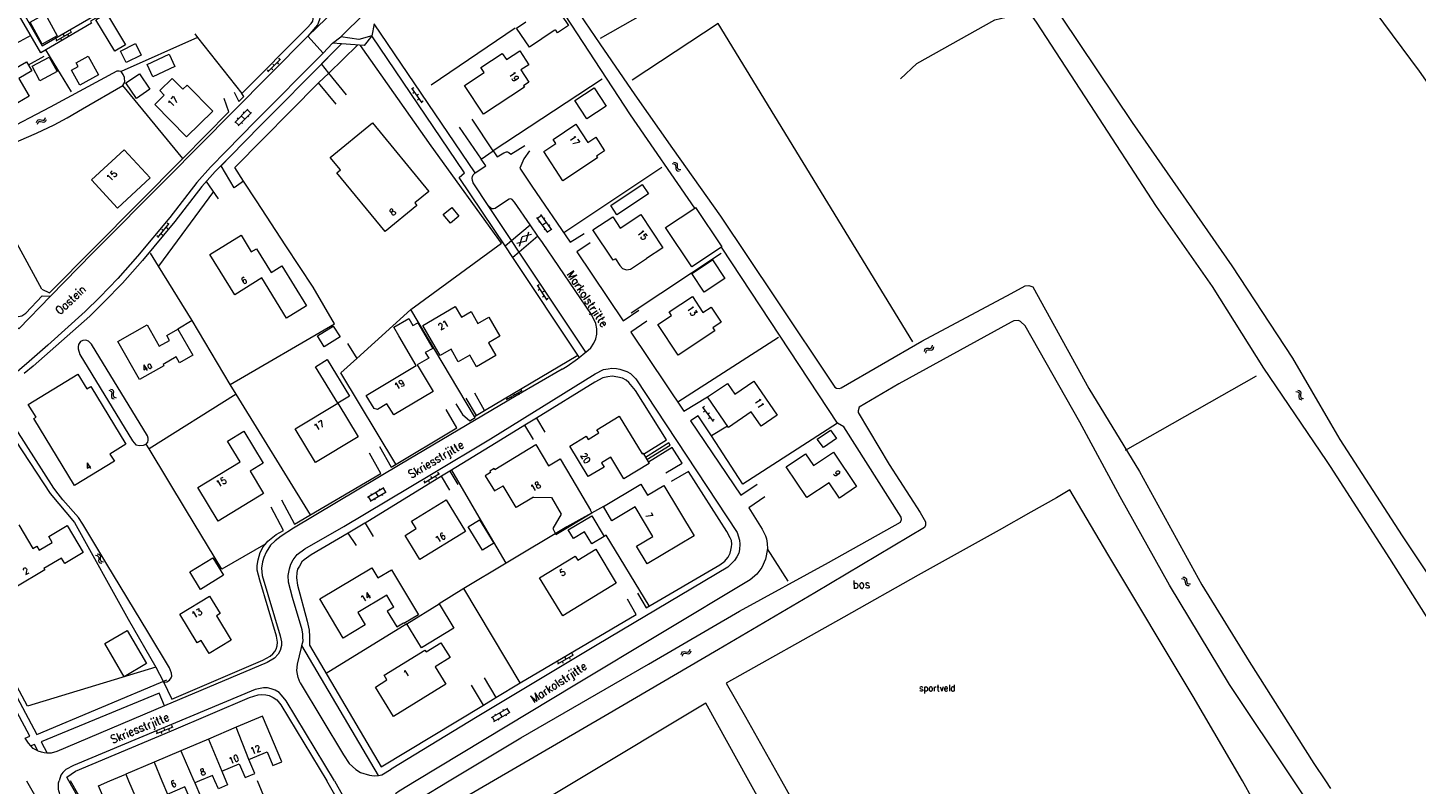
# Model space of a CAD drawing. Header units: metres. Extents: x 189705 to 199106, y 581686 to 588448.
# Tile 234 of 256: x 195681 to 196021, y 583999 to 584184. Entities that reach past the tile are written whole.
import ezdxf

# ---------------------------------------------------------------- set-up
doc = ezdxf.new("R2010")
doc.units = ezdxf.units.M
doc.layers.add('B-WA-OG-GBKN-G', color=7, linetype='Continuous', lineweight=18)
doc.styles.add('Style-STANDARD', font='STANDARD.shx')

msp = doc.modelspace()

# ---------------------------------------------------------------- linework, layer by layer
at = {"layer": 'B-WA-OG-GBKN-G'}
for p, q in [((195688.05, 584181.747), (195688.302, 584181.315)), ((195688.13, 584181.214), (195691.929, 584183.433)), ((195689.166, 584181.819), (195689.418, 584181.387)), ((195689.777, 584182.755), (195690.029, 584182.323)), ((195690.893, 584182.828), (195691.145, 584182.396)), ((195691.504, 584183.764), (195691.756, 584183.332)), ((195739.923, 584173.581), (195743.008, 584176.719)), ((195741.109, 584175.5), (195741.466, 584175.15)), ((195742.167, 584175.863), (195742.523, 584175.512)), ((195742.511, 584176.927), (195742.868, 584176.576)), ((195739.707, 584174.074), (195740.063, 584173.724)), ((195740.764, 584174.437), (195741.121, 584174.086)), ((195775.078, 584169.578), (195777.634, 584165.997)), ((195775.601, 584169.706), (195775.194, 584169.415)), ((195775.775, 584168.602), (195775.368, 584168.311)), ((195776.763, 584168.078), (195776.356, 584167.788)), ((195776.937, 584166.974), (195776.53, 584166.683)), ((195777.925, 584166.45), (195777.518, 584166.16)), ((195683.301, 584161.233), (195683.451, 584161.612)), ((195683.451, 584161.612), (195683.673, 584161.853)), ((195683.673, 584161.853), (195684.007, 584161.905)), ((195683.684, 584161.171), (195683.909, 584161.411)), ((195683.909, 584161.411), (195684.231, 584161.462)), ((195684.007, 584161.905), (195684.405, 584161.816)), ((195684.231, 584161.462), (195684.637, 584161.377)), ((195684.405, 584161.816), (195684.803, 584161.729)), ((195684.637, 584161.377), (195685.035, 584161.287)), ((195684.803, 584161.729), (195685.129, 584161.777)), ((195685.035, 584161.287), (195685.36, 584161.335)), ((195685.129, 584161.777), (195685.36, 584162.022)), ((195685.36, 584162.022), (195685.511, 584162.401)), ((195685.36, 584161.335), (195685.59, 584161.582)), ((195685.59, 584161.582), (195685.742, 584161.961)), ((195735.028, 584164.482), (195731.791, 584161.213)), ((195732.785, 584160.511), (195731.932, 584161.355)), ((195732.671, 584162.101), (195732.458, 584162.312)), ((195735.881, 584163.637), (195732.644, 584160.369)), ((195734.262, 584162.003), (195733.41, 584162.847)), ((195734.147, 584163.592), (195733.934, 584163.803)), ((195735.74, 584163.495), (195734.887, 584164.34)), ((195735.283, 584162.608), (195735.07, 584162.819)), ((195683.532, 584160.793), (195683.684, 584161.171)), ((195733.666, 584160.975), (195733.453, 584161.186)), ((195838.867, 584151.123), (195839.273, 584151.08)), ((195839.227, 584151.465), (195839.633, 584151.425)), ((195839.273, 584151.08), (195839.564, 584150.93)), ((195839.633, 584151.425), (195839.925, 584151.278)), ((195839.925, 584151.278), (195840.067, 584150.97)), ((195839.564, 584150.93), (195839.702, 584150.634)), ((195839.702, 584150.634), (195839.732, 584150.22)), ((195839.732, 584150.22), (195839.754, 584149.813)), ((195839.754, 584149.813), (195839.889, 584149.513)), ((195839.889, 584149.513), (195840.189, 584149.359)), ((195840.067, 584150.97), (195840.09, 584150.564)), ((195840.09, 584150.564), (195840.115, 584150.156)), ((195840.115, 584150.156), (195840.251, 584149.856)), ((195840.189, 584149.359), (195840.596, 584149.317)), ((195840.251, 584149.856), (195840.549, 584149.701)), ((195840.549, 584149.701), (195840.956, 584149.66)), ((195808.457, 584134.232), (195805.785, 584137.976)), ((195805.901, 584137.813), (195806.878, 584138.51)), ((195809.434, 584134.929), (195806.762, 584138.673)), ((195807.488, 584137.656), (195807.732, 584137.83)), ((195712.987, 584133.075), (195715.763, 584136.489)), ((195713.988, 584135.097), (195714.375, 584134.782)), ((195715.006, 584135.558), (195715.394, 584135.242)), ((195715.249, 584136.649), (195715.637, 584136.334)), ((195803.139, 584132.176), (195803.758, 584134.458)), ((195806.209, 584136.865), (195806.453, 584137.04)), ((195807.121, 584136.104), (195808.098, 584136.801)), ((195807.544, 584134.995), (195807.788, 584135.169)), ((195808.341, 584134.394), (195809.318, 584135.092)), ((195808.707, 584135.948), (195808.951, 584136.122)), ((195712.726, 584133.546), (195713.114, 584133.23)), ((195713.745, 584134.006), (195714.132, 584133.69)), ((195803.139, 584132.176), (195800.85, 584131.573)), ((195801.533, 584130.886), (195802.153, 584133.167)), ((195804.44, 584133.771), (195802.153, 584133.167)), ((195805.796, 584121.374), (195808.216, 584117.7)), ((195806.323, 584121.482), (195805.906, 584121.207)), ((195806.456, 584120.372), (195806.038, 584120.097)), ((195807.424, 584119.812), (195807.006, 584119.537)), ((195807.556, 584118.702), (195807.138, 584118.427)), ((195808.524, 584118.142), (195808.106, 584117.867)), ((195900.626, 584105.144), (195900.708, 584105.543)), ((195900.708, 584105.543), (195900.885, 584105.818)), ((195900.885, 584105.818), (195901.205, 584105.928)), ((195900.929, 584104.75), (195901.014, 584105.149)), ((195901.014, 584105.149), (195901.193, 584105.424)), ((195901.193, 584105.424), (195901.502, 584105.53)), ((195901.205, 584105.928), (195901.612, 584105.909)), ((195901.502, 584105.53), (195901.916, 584105.517)), ((195901.612, 584105.909), (195902.02, 584105.892)), ((195901.916, 584105.517), (195902.324, 584105.497)), ((195902.02, 584105.892), (195902.332, 584105.996)), ((195902.324, 584105.497), (195902.636, 584105.6)), ((195902.332, 584105.996), (195902.517, 584106.276)), ((195902.517, 584106.276), (195902.601, 584106.677)), ((195902.636, 584105.6), (195902.82, 584105.883)), ((195902.82, 584105.883), (195902.904, 584106.283)), ((195700.999, 584095.653), (195701.388, 584095.53)), ((195701.388, 584095.53), (195701.644, 584095.325)), ((195701.42, 584095.917), (195701.81, 584095.796)), ((195701.666, 584094.596), (195701.606, 584094.192)), ((195701.606, 584094.192), (195701.679, 584093.871)), ((195701.644, 584095.325), (195701.719, 584095.007)), ((195701.719, 584095.007), (195701.666, 584094.596)), ((195701.679, 584093.871), (195701.943, 584093.661)), ((195701.81, 584095.796), (195702.066, 584095.593)), ((195701.943, 584093.661), (195702.333, 584093.539)), ((195702.086, 584094.861), (195702.029, 584094.457)), ((195702.029, 584094.457), (195702.102, 584094.136)), ((195702.066, 584095.593), (195702.144, 584095.264)), ((195702.144, 584095.264), (195702.086, 584094.861)), ((195702.102, 584094.136), (195702.364, 584093.924)), ((195702.364, 584093.924), (195702.754, 584093.802)), ((195798.271, 584093.892), (195798.526, 584093.462)), ((195798.354, 584093.36), (195802.141, 584095.599)), ((195799.387, 584093.971), (195799.641, 584093.54)), ((195799.993, 584094.91), (195800.247, 584094.48)), ((195801.108, 584094.988), (195801.363, 584094.558)), ((195801.715, 584095.928), (195801.969, 584095.497)), ((195991.553, 584095.374), (195991.946, 584095.266)), ((195991.946, 584095.266), (195992.209, 584095.071)), ((195991.963, 584095.653), (195992.357, 584095.548)), ((195992.209, 584095.071), (195992.297, 584094.757)), ((195992.26, 584094.343), (195992.216, 584093.938)), ((195992.216, 584093.938), (195992.302, 584093.62)), ((195992.297, 584094.757), (195992.26, 584094.343)), ((195992.302, 584093.62), (195992.573, 584093.42)), ((195992.357, 584095.548), (195992.621, 584095.356)), ((195992.573, 584093.42), (195992.968, 584093.313)), ((195992.621, 584095.356), (195992.712, 584095.029)), ((195992.67, 584094.625), (195992.629, 584094.218)), ((195992.629, 584094.218), (195992.714, 584093.9)), ((195992.712, 584095.029), (195992.67, 584094.625)), ((195992.714, 584093.9), (195992.984, 584093.699)), ((195992.984, 584093.699), (195993.378, 584093.592)), ((195846.266, 584091.531), (195848.883, 584087.994)), ((195846.787, 584091.668), (195846.385, 584091.37)), ((195846.979, 584090.567), (195846.578, 584090.269)), ((195847.976, 584090.06), (195847.574, 584089.763)), ((195848.169, 584088.959), (195847.767, 584088.662)), ((195849.166, 584088.453), (195848.764, 584088.155)), ((195778.053, 584073.494), (195778.317, 584073.07)), ((195778.148, 584072.964), (195781.882, 584075.291)), ((195779.166, 584073.598), (195779.43, 584073.174)), ((195779.75, 584074.552), (195780.015, 584074.127)), ((195780.864, 584074.656), (195781.128, 584074.232)), ((195781.448, 584075.609), (195781.712, 584075.185)), ((195764.309, 584069.486), (195768.283, 584071.803)), ((195764.482, 584069.586), (195765.087, 584068.55)), ((195764.914, 584068.449), (195768.887, 584070.767)), ((195765.153, 584070.325), (195765.304, 584070.066)), ((195766.296, 584070.644), (195766.901, 584069.608)), ((195767.138, 584071.483), (195767.289, 584071.224)), ((195767.808, 584070.137), (195767.959, 584069.878)), ((195768.11, 584071.703), (195768.715, 584070.666)), ((195765.995, 584069.08), (195766.147, 584068.821)), ((195697.739, 584055.285), (195698.138, 584055.202)), ((195698.131, 584055.59), (195698.531, 584055.51)), ((195698.138, 584055.202), (195698.414, 584055.024)), ((195698.414, 584055.024), (195698.521, 584054.716)), ((195698.511, 584054.301), (195698.493, 584053.893)), ((195698.493, 584053.893), (195698.598, 584053.582)), ((195698.521, 584054.716), (195698.511, 584054.301)), ((195698.531, 584055.51), (195698.807, 584055.334)), ((195698.598, 584053.582), (195698.881, 584053.399)), ((195698.807, 584055.334), (195698.918, 584055.014)), ((195698.881, 584053.399), (195699.282, 584053.317)), ((195698.901, 584054.608), (195698.886, 584054.2)), ((195698.886, 584054.2), (195698.992, 584053.888)), ((195698.918, 584055.014), (195698.901, 584054.608)), ((195698.992, 584053.888), (195699.273, 584053.704)), ((195699.273, 584053.704), (195699.674, 584053.623)), ((195963.506, 584049.514), (195963.914, 584049.504)), ((195963.838, 584049.884), (195964.245, 584049.877)), ((195963.914, 584049.504), (195964.217, 584049.378)), ((195964.217, 584049.378), (195964.378, 584049.094)), ((195964.245, 584049.877), (195964.548, 584049.754)), ((195964.548, 584049.754), (195964.714, 584049.459)), ((195964.714, 584049.459), (195964.771, 584049.056)), ((195964.378, 584049.094), (195964.441, 584048.684)), ((195964.441, 584048.684), (195964.497, 584048.28)), ((195964.497, 584048.28), (195964.656, 584047.992)), ((195964.656, 584047.992), (195964.968, 584047.863)), ((195964.771, 584049.056), (195964.829, 584048.652)), ((195964.829, 584048.652), (195964.988, 584048.364)), ((195964.968, 584047.863), (195965.376, 584047.855)), ((195964.988, 584048.364), (195965.299, 584048.233)), ((195965.299, 584048.233), (195965.707, 584048.225)), ((195843.107, 584031.871), (195843.235, 584032.259)), ((195810.835, 584029.208), (195811.085, 584028.775)), ((195810.912, 584028.675), (195814.722, 584030.875)), ((195811.951, 584029.275), (195812.201, 584028.842)), ((195812.567, 584030.208), (195812.817, 584029.775)), ((195813.683, 584030.275), (195813.933, 584029.842)), ((195814.299, 584031.208), (195814.549, 584030.775)), ((195841.102, 584030.955), (195841.227, 584031.343)), ((195841.227, 584031.343), (195841.434, 584031.597)), ((195841.359, 584030.531), (195841.488, 584030.917)), ((195841.434, 584031.597), (195841.765, 584031.67)), ((195841.488, 584030.917), (195841.697, 584031.171)), ((195841.697, 584031.171), (195842.015, 584031.242)), ((195841.765, 584031.67), (195842.166, 584031.607)), ((195842.015, 584031.242), (195842.426, 584031.183)), ((195842.166, 584031.607), (195842.57, 584031.544)), ((195842.426, 584031.183), (195842.828, 584031.118)), ((195842.57, 584031.544), (195842.892, 584031.612)), ((195842.828, 584031.118), (195843.15, 584031.186)), ((195842.892, 584031.612), (195843.107, 584031.871)), ((195843.15, 584031.186), (195843.365, 584031.446)), ((195843.365, 584031.446), (195843.492, 584031.835)), ((195794.614, 584015.558), (195798.609, 584017.838)), ((195794.788, 584015.657), (195795.383, 584014.615)), ((195795.209, 584014.516), (195799.204, 584016.796)), ((195795.466, 584016.389), (195795.615, 584016.129)), ((195796.296, 584015.136), (195796.445, 584014.876)), ((195796.612, 584016.698), (195797.206, 584015.656)), ((195797.462, 584017.529), (195797.61, 584017.268)), ((195798.118, 584016.176), (195798.267, 584015.916)), ((195798.435, 584017.739), (195799.03, 584016.697)), ((195712.626, 584012.136), (195712.814, 584011.673)), ((195712.628, 584011.597), (195716.707, 584013.248)), ((195713.741, 584012.048), (195713.928, 584011.584)), ((195714.48, 584012.886), (195714.668, 584012.423)), ((195715.595, 584012.798), (195715.782, 584012.334)), ((195716.334, 584013.636), (195716.522, 584013.173))]:
    msp.add_line(p, q, dxfattribs=at)
at = {"layer": 'B-WA-OG-GBKN-G', "flags": 128}
for points in [[(195957.4, 584140.638), (195941.183, 584165.572), (195928.081, 584185.757), (195912.422, 584207.501), (195898.541, 584228.183), (195898.146, 584229.955), (195898.593, 584231.097), (195899.664, 584232.133), (195901.085, 584232.687), (195902.034, 584232.474), (195904.873, 584230.146), (195925.529, 584199.988), (195951.429, 584161.181), (195975.823, 584126.076), (195990.68, 584103.535), (196000, 584087.541)], [(195730.041, 584228.22), (195728.55, 584228.22), (195727.096, 584230.07), (195725.772, 584230.929), (195724.576, 584231.357), (195723.153, 584231.531), (195721.908, 584231.425), (195719.979, 584230.785), (195700.702, 584219.58), (195671.661, 584202.556), (195684.69, 584179.945), (195700.72, 584189.286), (195697.45, 584194.964), (195695.088, 584193.617)], [(195844.381, 584140.255), (195828.7, 584163.086), (195809.788, 584191.959), (195796.811, 584213.111), (195800.068, 584215.022), (195802.37, 584211.349)], [(195802.37, 584211.349), (195811.413, 584194.876), (195821.13, 584180.472), (195829.761, 584167.97), (195838.941, 584154.843), (195850.683, 584138.279), (195864.049, 584118.301), (195878.67, 584096.383), (195879.101, 584096.149), (195879.792, 584096.098), (195880.222, 584096.242), (195899.969, 584107.626), (195921.802, 584119.326), (195925.254, 584121.197), (195926.18, 584121.277), (195927.158, 584120.953), (195940.821, 584096.099), (195953.255, 584075.781), (195968.482, 584047.989), (195980.11, 584029.235), (195995.946, 584004.237), (195998.758, 584000)], [(196143.042, 584000), (196128.457, 584021.55), (196110.038, 584048.862), (196098.975, 584065.275), (196087.795, 584081.818), (196072.787, 584102.5), (196059.871, 584120.001), (196051.542, 584129.264), (196048.844, 584132.645), (196045.748, 584137.876), (196041.76, 584145.246), (196021.757, 584173.747), (196002.202, 584200.202), (196000, 584203.422)], [(195698.644, 584194.994), (195701.788, 584189.061), (195696.512, 584186.023), (195696.768, 584185.516), (195684.314, 584178.293), (195673.252, 584197.304), (195653.113, 584185.69), (195669.335, 584157.782), (195655.106, 584149.512), (195672.447, 584121.327), (195675.562, 584116.537), (195677.933, 584114.056), (195678.213, 584113.854), (195678.493, 584113.753), (195678.925, 584113.703), (195679.255, 584113.755), (195679.661, 584113.883), (195680.676, 584114.546), (195684.652, 584118.774), (195686.698, 584118.641)], [(195749.656, 584182.297), (195765.246, 584197.468)], [(195731.683, 584168.633), (195732.808, 584166.3), (195734.024, 584167.523), (195733.539, 584168.309), (195749.497, 584184.379), (195750.51, 584185.398), (195750.889, 584186.034), (195751.015, 584186.567), (195750.908, 584188.116), (195750.624, 584189.689), (195752.056, 584190.326)], [(195752.056, 584190.326), (195752.07, 584190.303), (195752.607, 584189.238), (195752.763, 584188.147), (195752.69, 584187.004), (195752.464, 584186.14), (195752.036, 584185.123), (195749.656, 584182.297)], [(195809.329, 584189.919), (195809.88, 584190.291), (195813.508, 584184.923), (195810.828, 584183.112), (195810.362, 584183.802), (195810.232, 584183.714), (195810.139, 584183.852), (195809.977, 584183.743)], [(195837.093, 584190.722), (195821.259, 584181.751)], [(195684.659, 584180.374), (195681.713, 584185.79), (195685.413, 584187.803), (195688.359, 584182.387), (195684.659, 584180.374)], [(195702.496, 584178.659), (195697.796, 584186.369), (195700.4, 584187.956), (195705.1, 584180.247), (195702.496, 584178.659)], [(195765.334, 584182.395), (195762.211, 584181.548), (195757.787, 584182.195), (195763.657, 584187.991)], [(195765.934, 584185.342), (195765.334, 584182.395)], [(195790.631, 584148.838), (195765.934, 584185.342)], [(195809.977, 584183.743), (195803.95, 584179.663), (195800.797, 584184.321), (195803.045, 584185.843)], [(195897.8, 584107.477), (195850.146, 584185.436), (195829.045, 584171.54)], [(195894.728, 584171.863), (195898.782, 584175.659), (195917.882, 584186.356), (195922.043, 584187.312)], [(195681.86, 584182.511), (195678.333, 584180.508)], [(195686.698, 584118.641), (195696.969, 584129.171), (195715.308, 584147.559), (195731.317, 584163.833), (195749.656, 584182.297)], [(195722.68, 584182.026), (195704.021, 584173.705)], [(195722.008, 584182.875), (195722.68, 584182.026)], [(195722.68, 584182.026), (195733.539, 584168.309)], [(195749.656, 584182.297), (195753.43, 584178.144)], [(195755.76, 584180.589), (195757.787, 584182.195)], [(195765.334, 584182.395), (195763.461, 584180.028), (195757.92, 584180.418)], [(195797.981, 584131.014), (195786.71, 584147.747), (195788.002, 584148.894), (195765.334, 584182.395)], [(195779.854, 584170.453), (195800.418, 584184.379)], [(195691.814, 584168.717), (195685.557, 584179.014)], [(195703.837, 584178.651), (195707.492, 584180.511), (195708.916, 584177.711), (195705.261, 584175.852), (195703.837, 584178.651)], [(195752.299, 584170.884), (195754.856, 584173.257), (195753.006, 584175.527), (195757.92, 584180.418)], [(195755.76, 584180.589), (195753.43, 584178.144)], [(195761.851, 584180.141), (195754.856, 584173.257)], [(195757.92, 584180.418), (195755.76, 584180.589)], [(195774.918, 584115.387), (195797.127, 584131.629), (195779.901, 584155.522), (195762.621, 584180.087)], [(195792.689, 584163.225), (195788.046, 584170.231), (195792.878, 584173.434), (195792.066, 584174.659), (195797.29, 584178.122), (195798.305, 584176.591), (195801.544, 584178.739), (195803.787, 584175.354), (195801.839, 584174.063), (195803.812, 584171.085), (195802.483, 584170.205), (195802.708, 584169.866), (195792.689, 584163.225)], [(195677.716, 584174.227), (195680.805, 584176.038), (195682.106, 584173.819), (195678.976, 584171.985), (195681.502, 584167.675), (195673.05, 584162.722), (195669.588, 584168.628)], [(195685.054, 584177.381), (195681.266, 584175.253)], [(195684.085, 584171.408), (195682.193, 584174.962), (195686.418, 584177.211), (195688.31, 584173.658), (195684.085, 584171.408)], [(195695.904, 584177.398), (195698.423, 584172.874), (195693.895, 584170.353), (195691.847, 584174.031), (195693.487, 584174.944), (195693.016, 584175.789), (195695.904, 584177.398)], [(195753.43, 584178.144), (195736.889, 584161.539), (195729.67, 584154.179), (195725.87, 584150.257), (195722.553, 584146.514), (195715.923, 584137.937), (195707.973, 584128.442), (195703.163, 584122.968), (195698.756, 584118.409), (195695.184, 584114.895)], [(195754.564, 584177.015), (195738.033, 584160.421), (195730.748, 584152.993), (195727.042, 584149.167), (195723.787, 584145.494), (195717.175, 584136.94), (195709.19, 584127.403), (195704.344, 584121.888), (195699.877, 584117.267), (195696.306, 584113.754)], [(195710.351, 584175.401), (195715.733, 584177.9), (195717.121, 584174.911), (195711.739, 584172.412), (195710.351, 584175.401)], [(195754.564, 584177.015), (195738.033, 584160.421), (195730.748, 584152.993), (195728.45, 584150.621)], [(195704.413, 584170.227), (195704.893, 584171.067), (195704.814, 584172.184), (195704.532, 584172.97), (195704.021, 584173.705), (195703.513, 584173.805), (195702.954, 584173.778), (195686.617, 584164.918), (195674.795, 584158.788)], [(195707.794, 584167.114), (195705.189, 584170.89), (195708.467, 584173.152), (195711.047, 584169.359), (195707.794, 584167.114)], [(195720.03, 584157.687), (195712.242, 584165.605), (195714.559, 584167.884), (195713.44, 584169.021), (195716.452, 584171.983), (195719.069, 584169.322), (195720.14, 584170.375), (195726.429, 584163.981), (195720.03, 584157.687)], [(195759.178, 584167.954), (195754.856, 584173.257)], [(195821.726, 584171.823), (195795.074, 584154.273)], [(195674.655, 584154.801), (195683.257, 584158.61), (195687.571, 584160.604), (195690.792, 584162.366), (195694.546, 584164.561), (195704.413, 584170.227)], [(195719.13, 584152.395), (195704.413, 584170.227)], [(195733.98, 584146.83), (195731.791, 584150.198), (195752.299, 584170.884)], [(195756.619, 584165.686), (195752.299, 584170.884)], [(195815.008, 584166.566), (195819.755, 584169.709), (195822.738, 584165.203), (195817.99, 584162.061), (195815.008, 584166.566)], [(195684.621, 584120.424), (195686.454, 584119.515), (195719.13, 584152.395), (195730.376, 584163.83), (195729.248, 584167.051)], [(195795.074, 584154.273), (195789.943, 584162.028)], [(195765.483, 584161.134), (195779.285, 584144.334), (195775.868, 584141.527), (195776.403, 584140.874), (195768.642, 584134.498), (195756.815, 584148.893), (195757.669, 584149.594), (195755.157, 584152.651), (195765.483, 584161.134)], [(195786.722, 584160.037), (195792.133, 584152.233)], [(195812.122, 584146.948), (195807.423, 584154.105), (195810.387, 584156.051), (195809.716, 584157.074), (195815.327, 584160.757), (195818.249, 584156.307), (195820.174, 584157.571), (195822.324, 584154.296), (195820.326, 584152.985), (195820.625, 584152.53), (195812.122, 584146.948)], [(195696.753, 584147.139), (195704.744, 584154.535), (195711.122, 584147.645), (195703.131, 584140.248), (195696.753, 584147.139)], [(195795.074, 584154.273), (195796.07, 584152.803), (195797.642, 584153.773), (195798.302, 584154.028), (195798.582, 584154.029), (195798.887, 584153.852), (195799.422, 584153.422), (195802.795, 584155.54)], [(195790.631, 584148.838), (195790.645, 584148.851), (195793.231, 584150.611), (195792.133, 584152.233)], [(195792.133, 584152.233), (195795.074, 584154.273)], [(195803.917, 584154.274), (195802.551, 584152.264), (195801.567, 584150.052), (195804.503, 584145.591), (195813.922, 584131.907), (195817.32, 584134.051)], [(195731.654, 584145.221), (195728.45, 584150.621)], [(195794.024, 584140.634), (195790.195, 584146.463), (195789.964, 584147.021), (195789.886, 584147.528), (195789.987, 584147.96), (195790.189, 584148.418), (195790.631, 584148.838)], [(195836.378, 584150.181), (195812.372, 584134.159)], [(195726.597, 584144.34), (195713.172, 584126.001)], [(195727.851, 584142.518), (195724.921, 584146.774)], [(195730.711, 584097.074), (195756.253, 584111.929), (195750.991, 584120.876), (195744.302, 584131.014), (195737.127, 584141.987), (195733.98, 584146.83)], [(195733.98, 584146.83), (195731.654, 584145.221)], [(195823.823, 584140.854), (195831.547, 584146.009), (195833.076, 584143.718), (195825.352, 584138.563), (195823.823, 584140.854)], [(195804.136, 584136.124), (195800.297, 584141.719), (195799.733, 584142.331), (195799.353, 584142.472), (195798.936, 584142.42), (195798.542, 584142.222), (195795.55, 584140.156), (195795.114, 584140.047), (195794.741, 584140.089), (195794.483, 584140.229), (195794.024, 584140.634)], [(195782.84, 584138.707), (195784.904, 584140.406), (195786.647, 584138.29), (195784.583, 584136.59), (195782.84, 584138.707)], [(195799.554, 584132.32), (195794.024, 584140.634)], [(195824.99, 584127.817), (195824.448, 584127.458), (195819.489, 584134.938), (195824.323, 584138.142), (195826.178, 584135.345), (195831.179, 584138.66), (195836.558, 584130.545), (195832.579, 584127.907)], [(195843.704, 584125.829), (195837.249, 584135.49), (195844.381, 584140.255)], [(195844.381, 584140.255), (195844.581, 584140.389), (195851.037, 584130.728), (195850.959, 584130.676)], [(196000, 584076.957), (195999.038, 584078.446), (195983.703, 584101.09), (195971.091, 584121.062), (195957.4, 584140.638)], [(195684.621, 584120.424), (195675.447, 584137.181)], [(195799.554, 584132.32), (195804.136, 584136.124)], [(195806.013, 584133.388), (195804.136, 584136.124)], [(195731.797, 584119.034), (195725.73, 584128.89), (195733.35, 584133.58), (195735.855, 584129.509), (195737.113, 584130.284), (195740.701, 584124.453), (195743.32, 584126.065), (195749.33, 584116.3), (195744.484, 584113.318), (195738.447, 584123.127), (195731.797, 584119.034)], [(195797.981, 584131.014), (195799.554, 584132.32)], [(195799.879, 584128.155), (195797.993, 584130.996), (195797.981, 584131.014)], [(195801.439, 584129.486), (195799.554, 584132.32)], [(195806.013, 584133.388), (195801.439, 584129.486)], [(195817.732, 584104.988), (195818.958, 584106.047), (195819.691, 584107.141), (195820.17, 584108.235), (195820.446, 584109.378), (195820.392, 584110.648), (195820.159, 584111.967), (195819.11, 584114.173), (195807.113, 584131.785), (195806.013, 584133.388)], [(195818.801, 584131.744), (195815.505, 584129.551), (195826.89, 584112.622), (195830.694, 584115.224)], [(195850.959, 584130.676), (195843.704, 584125.829)], [(195879.313, 584087.59), (195851.115, 584130.45), (195850.959, 584130.676)], [(195713.172, 584126.001), (195711.218, 584129.176)], [(195801.439, 584129.486), (195799.879, 584128.155)], [(195815.762, 584104.227), (195799.879, 584128.155)], [(195817.732, 584104.988), (195801.439, 584129.486)], [(195824.99, 584127.817), (195826.095, 584126.151), (195826.733, 584125.422), (195827.67, 584125.131), (195828.64, 584125.297), (195832.579, 584127.907)], [(195850.887, 584129.163), (195828.841, 584114.533)], [(195851.769, 584123.013), (195846.712, 584119.647), (195843.659, 584124.233), (195848.716, 584127.6), (195851.769, 584123.013)], [(195721.363, 584112.688), (195713.172, 584126.001)], [(195610.418, 584040.952), (195641.345, 584072.429), (195661.203, 584092.879), (195658.501, 584095.512), (195658.246, 584095.943), (195658.22, 584096.12), (195658.244, 584096.476), (195658.725, 584097.239), (195674.454, 584113.207), (195675.114, 584113.641), (195675.477, 584113.698), (195675.81, 584113.631), (195676.08, 584113.492), (195678.934, 584110.682), (195686.698, 584118.641)], [(195840.326, 584104.241), (195835.396, 584111.711), (195838.738, 584113.917), (195838.142, 584114.82), (195843.819, 584118.567), (195846.397, 584114.662), (195848.415, 584115.994), (195850.866, 584112.281), (195848.796, 584110.915), (195849.294, 584110.16), (195840.326, 584104.241)], [(195695.184, 584114.895), (195686.087, 584106.716), (195681.457, 584102.697)], [(195696.306, 584113.754), (195682.444, 584101.56)], [(195759.368, 584107.113), (195761.657, 584103.449), (195774.918, 584115.387)], [(195790.525, 584089.229), (195774.918, 584115.387)], [(195777.818, 584111.527), (195785.784, 584116.145), (195787.282, 584113.561), (195789.635, 584114.925), (195791.322, 584112.015), (195793.983, 584113.557), (195796.688, 584108.892), (195793.898, 584107.275), (195795.714, 584104.143), (195790.954, 584101.383), (195789.313, 584104.213), (195786.518, 584102.593), (195784.739, 584105.662), (195782.104, 584104.134), (195777.818, 584111.527)], [(195708.52, 584098.238), (195703.211, 584107.562), (195710.381, 584111.645), (195713.348, 584106.434), (195715.832, 584107.848), (195715.152, 584109.042), (195717.914, 584110.615), (195721.542, 584104.243), (195718.295, 584102.395), (195717.497, 584103.796), (195714.275, 584101.962), (195714.467, 584101.624), (195708.52, 584098.238)], [(195721.363, 584112.688), (195717.914, 584110.615)], [(195730.711, 584097.074), (195721.363, 584112.688)], [(195752.036, 584108.949), (195755.895, 584111.373), (195757.58, 584108.691), (195753.721, 584106.267), (195752.036, 584108.949)], [(195771.934, 584108.946), (195770.705, 584111.064), (195774.409, 584113.177), (195775.417, 584111.519), (195776.619, 584112.137), (195780.29, 584105.863), (195778.453, 584104.903)], [(195832.633, 584112.538), (195828.754, 584109.886), (195841.722, 584090.499), (195847.555, 584093.993)], [(195991.028, 584000), (195975.303, 584023.61), (195960.558, 584047.961), (195948.491, 584069.566), (195938.606, 584087.853), (195925.246, 584111.377), (195924.11, 584112.497), (195923.601, 584112.691), (195922.519, 584112.65), (195921.815, 584112.31), (195894.356, 584097.182), (195884.613, 584091.464), (195884.366, 584090.59), (195884.419, 584090.16), (195891.968, 584077.473), (195899.554, 584065.7), (195900.837, 584063.459)], [(195693.92, 584104.404), (195706.767, 584083.29), (195707.584, 584082.302), (195708.499, 584082.152), (195709.49, 584082.181), (195710.149, 584082.462), (195710.504, 584082.92), (195710.655, 584083.429), (195710.653, 584083.911), (195710.474, 584084.444), (195696.784, 584106.926), (195695.994, 584107.635), (195695.383, 584107.912), (195694.621, 584107.859), (195694.038, 584107.553), (195693.532, 584106.866), (195693.457, 584106.281), (195693.484, 584105.748), (195693.92, 584104.404)], [(195766.822, 584096.072), (195776.24, 584101.709), (195771.934, 584108.946)], [(195864.891, 584108.597), (195840.254, 584092.695)], [(195778.453, 584104.903), (195779.281, 584103.512), (195776.47, 584101.849), (195780.355, 584095.373), (195770.712, 584089.588), (195769.071, 584092.323)], [(195792.971, 584090.682), (195815.762, 584104.227)], [(195811.961, 584100.821), (195813.178, 584101.536), (195815.688, 584103.346), (195816.119, 584103.689)], [(195816.119, 584103.689), (195815.762, 584104.227)], [(195816.119, 584103.689), (195817.513, 584104.799), (195817.732, 584104.988)], [(195681.457, 584102.697), (195676.255, 584098.18), (195671.768, 584094.536), (195668.93, 584091.937), (195664.067, 584086.997), (195650.897, 584073.27)], [(195682.444, 584101.56), (195680.23, 584099.766)], [(195811.961, 584100.821), (195800.674, 584094.236), (195772.318, 584077.468), (195746.194, 584061.875), (195743.151, 584059.936), (195741.731, 584058.814), (195740.566, 584057.719), (195739.504, 584056.04), (195738.924, 584054.718), (195738.622, 584053.6), (195738.347, 584052.101), (195738.506, 584050.273), (195742.897, 584035.482), (195743.231, 584034.061), (195743.26, 584033.172), (195742.908, 584031.953), (195742.428, 584030.986), (195741.516, 584030.019), (195739.741, 584028.947), (195714.65, 584018.383)], [(195748.245, 584033.11), (195748.541, 584034.331), (195748.513, 584035.194), (195748.511, 584035.905), (195748.304, 584036.996), (195745.967, 584044.887), (195744.939, 584048.667), (195744.858, 584050.292), (195745.183, 584051.943), (195745.561, 584053.036), (195746.116, 584054.155), (195747.053, 584055.402), (195748.929, 584056.779), (195758.491, 584062.267), (195779.948, 584075.079), (195794.379, 584083.781), (195819.994, 584099.626), (195822.049, 584100.699), (195823.217, 584100.905), (195824.131, 584101.06), (195825.224, 584100.962), (195826.063, 584100.787), (195827.742, 584100.208), (195828.658, 584099.728), (195829.958, 584098.412), (195854.749, 584060.778), (195855.364, 584058.9), (195855.418, 584057.961), (195855.321, 584056.615), (195855.145, 584055.751), (195854.691, 584054.886), (195854.135, 584053.92), (195852.513, 584052.341), (195820.48, 584033.302), (195791.136, 584015.693), (195770.085, 584002.858)], [(195757.015, 584092.461), (195751.577, 584101.382), (195754.452, 584103.134), (195759.889, 584094.213), (195757.015, 584092.461)], [(195771.272, 584077.513), (195757.739, 584099.922), (195761.657, 584103.449)], [(195696.575, 584096.553), (195705.187, 584082.417), (195701.259, 584080.024), (195702.344, 584078.242), (195692.598, 584072.305), (195682.614, 584088.695), (195683.166, 584089.031), (195681.249, 584092.177), (195693.396, 584099.577), (195695.6, 584095.959), (195696.575, 584096.553)], [(195732.172, 584094.694), (195730.711, 584097.074)], [(195831.878, 584079.997), (195837.45, 584083.478), (195829.891, 584095.567), (195828.259, 584097.569), (195827.571, 584098.1), (195826.731, 584098.58), (195825.536, 584098.881), (195824.214, 584099.055), (195823.096, 584098.924), (195821.903, 584098.667), (195819.924, 584097.645), (195805.646, 584088.845)], [(195852.633, 584086.528), (195847.555, 584093.993), (195852.439, 584097.316), (195854.24, 584094.668), (195858.891, 584097.832), (195864.535, 584089.535), (195860.612, 584086.866), (195858.244, 584090.346), (195852.633, 584086.528)], [(195981.781, 584099.069), (195949.719, 584080.893)], [(195732.172, 584094.694), (195710.854, 584081.29), (195710.149, 584082.462)], [(195750.314, 584065.133), (195732.172, 584094.694)], [(195769.071, 584092.323), (195766.781, 584090.95), (195765.908, 584091.168), (195763.987, 584094.371), (195766.822, 584096.072)], [(195788.402, 584093.742), (195790.934, 584089.471)], [(195792.971, 584090.682), (195790.533, 584094.942)], [(195757.031, 584092.51), (195762.001, 584084.261), (195751.563, 584077.973), (195746.593, 584086.222), (195757.031, 584092.51)], [(195767.247, 584081.846), (195770.084, 584076.801), (195786.189, 584086.448), (195783.532, 584090.96)], [(195785.942, 584092.313), (195787.576, 584089.677), (195789.309, 584088.133), (195790.679, 584088.975), (195790.525, 584089.229), (195790.934, 584089.471)], [(195790.934, 584089.471), (195792.971, 584090.682)], [(195670.6, 584086.051), (195668.633, 584089.448), (195651.232, 584071.596), (195665.903, 584044.114), (195683.37, 584011.321)], [(195712.454, 584027.849), (195681.102, 584018.335), (195666.126, 584046.121), (195653.039, 584070.661), (195669.626, 584087.733)], [(195674.837, 584088.4), (195686.632, 584070.33), (195692.549, 584063.238), (195705.76, 584039.561), (195712.454, 584027.849), (195714.32, 584024.402), (195714.727, 584024.2), (195715.159, 584024.277), (195715.843, 584024.66), (195716.223, 584025.194), (195716.374, 584025.601), (195716.295, 584026.363), (195715.809, 584027.707), (195710.547, 584036.503), (195700.534, 584053.054), (195694.609, 584062.863), (195693.587, 584064.511), (195689.737, 584068.816), (195688.589, 584070.285), (195687.568, 584071.653), (195678.3, 584086.1)], [(195784.296, 584000), (195801.86, 584010.533), (195833.095, 584028.576), (195855.313, 584041.532), (195877.145, 584053.467), (195894.73, 584063.373), (195895.003, 584063.986), (195894.923, 584064.547), (195880.888, 584086.649), (195879.313, 584087.59)], [(195802.769, 584087.071), (195795.831, 584082.795), (195784.443, 584075.81)], [(195805.646, 584088.845), (195802.769, 584087.071)], [(195804.9, 584083.558), (195802.769, 584087.071)], [(195805.646, 584088.845), (195807.74, 584085.344)], [(195818.323, 584074.487), (195813.8, 584081.912), (195817.822, 584084.362), (195818.283, 584083.605), (195820.888, 584085.191), (195820.421, 584085.958), (195825.872, 584089.279), (195831.493, 584080.053), (195831.748, 584080.209), (195833.249, 584077.746), (195827.047, 584073.968), (195823.83, 584079.25), (195821.575, 584077.876), (195822.2, 584076.849), (195818.323, 584074.487)], [(195852.408, 584086.859), (195848.526, 584084.476), (195845.258, 584089.418), (195843.356, 584088.168), (195855.711, 584069.922), (195859.667, 584072.625)], [(195879.313, 584087.59), (195856.186, 584072.615), (195848.526, 584084.476)], [(196000, 584087.541), (196002.303, 584083.589), (196017.514, 584060.028), (196032.204, 584037.955), (196038.24, 584028.724), (196038.948, 584028.572), (196040.1, 584028.658), (196052.853, 584036.827), (196069.56, 584048.86), (196091.279, 584063.574), (196092.806, 584064.331), (196093.985, 584064.26), (196094.709, 584063.741), (196095.558, 584062.241), (196095.644, 584061.115), (196095.178, 584060.248), (196077.6, 584047.187), (196064.437, 584037.797), (196042.208, 584023.067), (196042.2, 584022.229), (196042.309, 584021.64), (196051.446, 584007.166), (196056.315, 584000)], [(195738.886, 584070.338), (195727.751, 584063.606), (195722.762, 584071.857), (195733.123, 584078.121), (195730.061, 584083.186), (195734.038, 584085.59), (195738.758, 584077.782), (195735.555, 584075.846), (195738.886, 584070.338)], [(195874.372, 584083.636), (195877.587, 584085.91), (195879.103, 584083.821), (195875.943, 584081.621), (195874.372, 584083.636)], [(195739.385, 584058.067), (195728.667, 584051.869), (195719.983, 584066.088), (195710.854, 584081.29)], [(195743.276, 584068.773), (195746.47, 584062.866), (195767.547, 584075.295), (195764.762, 584080.213)], [(195795.45, 584076.244), (195805.471, 584082.322), (195808.597, 584077.167)], [(195832.664, 584078.706), (195838.394, 584082.236), (195838.062, 584082.794), (195832.356, 584079.212)], [(195837.297, 584075.402), (195841.355, 584077.776), (195838.853, 584081.628), (195833.061, 584078.055)], [(195871.795, 584069.346), (195866.793, 584076.893), (195871.542, 584080.04), (195873.423, 584077.201), (195878.388, 584080.491), (195883.991, 584072.038), (195879.792, 584069.255), (195877.309, 584073.001), (195871.795, 584069.346)], [(195795.45, 584076.244), (195795.294, 584076.501), (195794.208, 584075.842), (195794.426, 584075.483), (195793.11, 584074.685), (195795.355, 584070.982), (195797.467, 584072.263)], [(195808.597, 584077.167), (195811.488, 584078.87), (195814.328, 584074.048)], [(196029.489, 584030.89), (196014.54, 584054.454), (196000, 584076.957)], [(195782.434, 584074.578), (195763.721, 584063.1)], [(195784.443, 584075.81), (195782.434, 584074.578)], [(195784.483, 584071.207), (195782.434, 584074.578)], [(195784.443, 584075.81), (195786.385, 584072.584)], [(195798.265, 584053.288), (195791.669, 584064.576), (195784.904, 584076.093)], [(195814.328, 584074.048), (195818.89, 584066.301)], [(195830.376, 584045.977), (195832.471, 584042.378), (195850.555, 584052.919), (195851.747, 584053.811), (195852.101, 584054.244), (195852.557, 584054.804), (195853.062, 584055.72), (195853.237, 584056.482), (195853.413, 584057.295), (195853.436, 584057.955), (195853.357, 584058.818), (195853.101, 584059.503), (195852.257, 584061.1), (195842.835, 584075.775), (195838.625, 584073.299)], [(195861.556, 584069.584), (195857.652, 584066.855), (195860.87, 584061.634), (195861.688, 584060.037), (195861.97, 584059.25), (195862.151, 584058.134), (195862.181, 584056.813), (195861.68, 584054.273), (195860.823, 584052.239), (195859.583, 584050.635), (195857.986, 584049.208), (195815.022, 584023.459), (195776.238, 584000)], [(195804.943, 584069.506), (195800.7, 584066.933), (195797.467, 584072.263)], [(195804.943, 584069.506), (195809.358, 584069.387), (195811.729, 584065.316), (195809.669, 584061.832), (195810.435, 584060.363), (195819.236, 584065.606), (195818.89, 584066.301)], [(195836.846, 584072.348), (195844.213, 584060.027), (195832.71, 584053.148), (195830.134, 584057.456), (195834.111, 584059.834), (195829.791, 584067.059), (195824.13, 584063.674), (195822.028, 584067.188), (195831.178, 584072.659), (195832.808, 584069.933), (195836.846, 584072.348)], [(195978.463, 584000), (195966.347, 584020.661), (195945.504, 584055.488), (195936.231, 584071.28), (195932.959, 584069.315), (195926.694, 584065.792), (195918.932, 584061.427), (195899.045, 584050.372), (195880.858, 584040.11), (195852.094, 584023.95), (195856.82, 584015.687), (195865.607, 584000)], [(195680.549, 584010.476), (195681.684, 584010.922), (195663.257, 584045.299), (195651.297, 584067.228), (195649.089, 584064.608)], [(195678.972, 584062.668), (195682.393, 584056.891), (195683.397, 584057.486), (195683.977, 584056.506), (195687.136, 584058.376), (195686.287, 584059.809), (195690.817, 584062.491), (195694.724, 584055.893), (195690.188, 584053.207), (195689.401, 584054.536), (195685.119, 584052), (195685.329, 584051.646), (195678.199, 584047.424), (195669.67, 584061.829), (195676.925, 584066.124)], [(195714.267, 584024.39), (195716.391, 584020.015), (195738.646, 584029.528), (195740.473, 584030.498), (195741.157, 584031.109), (195741.638, 584031.695), (195741.941, 584032.28), (195742.167, 584033.093), (195742.266, 584033.982), (195742.058, 584035.429), (195737.975, 584049.154), (195737.256, 584051.615), (195737.278, 584052.732), (195737.528, 584054.13), (195738.031, 584055.909), (195738.763, 584057.333), (195739.928, 584058.708), (195741.981, 584060.339), (195743.756, 584061.309), (195740.74, 584067.013)], [(195788.286, 584061.087), (195777.105, 584054.227), (195773.494, 584060.113), (195776.188, 584061.766), (195775.077, 584063.576), (195783.564, 584068.784), (195788.286, 584061.087)], [(195822.028, 584067.188), (195813.097, 584062.177), (195798.265, 584053.288)], [(195763.721, 584063.1), (195763.672, 584063.07), (195759.601, 584060.682)], [(195763.721, 584063.1), (195765.664, 584059.8)], [(195792.448, 584056.474), (195788.898, 584062.198), (195791.693, 584063.931), (195795.243, 584058.208), (195792.448, 584056.474)], [(195900.837, 584063.459), (195900.904, 584062.586), (195900.618, 584062.051), (195873.825, 584046.011), (195850.171, 584032.208), (195822.466, 584015.906), (195795.112, 584000)], [(195813.448, 584061.442), (195819.196, 584064.913), (195822.248, 584059.858), (195819.232, 584058.037), (195817.432, 584061.018), (195814.7, 584059.369), (195813.448, 584061.442)], [(195759.601, 584060.682), (195750.534, 584055.362), (195748.759, 584054.163), (195748.227, 584053.603), (195747.621, 584052.56), (195747.191, 584051.797), (195746.965, 584051.06), (195746.943, 584049.714), (195747.178, 584047.887), (195749.568, 584039.108), (195749.982, 584036.9), (195750.114, 584035.326), (195750.12, 584033.218), (195767.619, 584003.434), (195792.651, 584018.55)], [(195761.631, 584057.604), (195759.601, 584060.682)], [(195833.252, 584042.833), (195822.683, 584060.149), (195822.248, 584059.858)], [(195825.198, 584048.445), (195812.076, 584040.437), (195806.406, 584049.728), (195815.142, 584055.06), (195815.774, 584054.024), (195820.16, 584056.701), (195825.198, 584048.445)], [(195867.236, 584048.931), (195862.181, 584056.813)], [(195720.789, 584051.153), (195726.41, 584054.633), (195729.043, 584050.378), (195723.422, 584046.898), (195720.789, 584051.153)], [(195798.265, 584053.288), (195787.887, 584047.069)], [(195770.758, 584042.566), (195769.021, 584045.468), (195761.941, 584041.231), (195763.765, 584038.183), (195758.353, 584034.944), (195752.609, 584044.543), (195765.326, 584052.154), (195766.806, 584049.681), (195770.18, 584051.7), (195776.766, 584040.697), (195773.166, 584038.542), (195773.089, 584038.67)], [(195801.68, 584024.003), (195787.887, 584047.069), (195781.809, 584043.317)], [(195718.343, 584040.788), (195725.628, 584045.205), (195728.209, 584040.949), (195727.312, 584040.405), (195730.928, 584034.441), (195725.545, 584031.177), (195723.605, 584034.377), (195722.6, 584033.767), (195718.343, 584040.788)], [(195770.758, 584042.566), (195769.114, 584041.569), (195771.49, 584037.742), (195773.089, 584038.67)], [(195773.918, 584038.48), (195781.809, 584043.317), (195785.435, 584037.402), (195777.543, 584032.565), (195773.918, 584038.48)], [(195795.679, 584020.379), (195801.68, 584024.003), (195830.087, 584040.745), (195827.941, 584044.497)], [(195705.499, 584036.839), (195710.226, 584028.705), (195704.732, 584025.512), (195700.005, 584033.646), (195705.499, 584036.839)], [(195773.918, 584038.48), (195754.183, 584026.303)], [(195747.836, 584024.045), (195747.299, 584025.338), (195747.144, 584026.125), (195747.04, 584026.988), (195747.162, 584028.588), (195748.14, 584032.679), (195748.245, 584033.11)], [(195766.988, 584001.348), (195748.245, 584033.11)], [(195783.506, 584023.666), (195770.652, 584015.777), (195766.236, 584022.971), (195769.066, 584024.707), (195768.356, 584025.863), (195778.372, 584032.01), (195778.634, 584031.583), (195782.276, 584033.818), (195784.511, 584030.177), (195780.879, 584027.947), (195783.506, 584023.666)], [(195683.37, 584011.321), (195715.171, 584024.773)], [(195756.219, 584000), (195744.369, 584019.591), (195743.272, 584021.009), (195742.66, 584021.642), (195741.718, 584022.198), (195740.701, 584022.576), (195739.836, 584022.751), (195738.871, 584022.774), (195736.839, 584022.361), (195692.328, 584003.793), (195690.451, 584002.772), (195689.716, 584002.084), (195689.235, 584001.397), (195688.817, 584000)], [(195747.836, 584024.045), (195758.437, 584006.352), (195759.841, 584004.274), (195761.421, 584002.781), (195762.592, 584002.023), (195764.779, 584001.369), (195765.898, 584001.245), (195766.988, 584001.348)], [(195792.651, 584018.55), (195789.739, 584023.434)], [(195792.834, 584025.221), (195795.679, 584020.379)], [(195714.65, 584018.383), (195713.312, 584021.478), (195684.458, 584009.559), (195685.878, 584006.792)], [(195691.2, 584000), (195690.727, 584000.884), (195692.866, 584002.373), (195716.289, 584012.219), (195735.422, 584020.427), (195737.555, 584021.094), (195738.317, 584021.147), (195739.41, 584021.074), (195740.249, 584020.899), (195741.216, 584020.445), (195742.132, 584019.838), (195743.127, 584018.622), (195754.383, 584000)], [(195792.651, 584018.55), (195795.679, 584020.379)], [(195847.122, 584018.996), (195815.453, 584000)], [(195857.595, 584000), (195847.122, 584018.996)], [(195714.65, 584018.383), (195714.593, 584018.359), (195688.303, 584007.235), (195686.881, 584006.824), (195686.024, 584006.781), (195685.878, 584006.792)], [(195735.272, 584005.231), (195739.728, 584007.121), (195741.159, 584003.75), (195743.353, 584004.682), (195738.614, 584015.851), (195732.178, 584013.12)], [(195732.178, 584013.12), (195725.356, 584010.225)], [(195735.272, 584005.231), (195732.178, 584013.12)], [(195681.888, 584008.57), (195681.334, 584009.27), (195680.549, 584010.476)], [(195683.64, 584007.326), (195682.758, 584008.894), (195681.888, 584008.57)], [(195683.64, 584007.326), (195683.092, 584007.574), (195682.507, 584007.954), (195681.895, 584008.561), (195681.888, 584008.57)], [(195725.356, 584010.225), (195718.591, 584007.355)], [(195725.356, 584010.225), (195728.629, 584002.352)], [(195685.878, 584006.792), (195685.153, 584006.844), (195684.492, 584007.02), (195683.703, 584007.297), (195683.64, 584007.326)], [(195718.591, 584007.355), (195712.062, 584004.585)], [(195718.591, 584007.355), (195721.791, 584000)], [(195728.629, 584002.352), (195732.915, 584004.171), (195734.333, 584000.829), (195736.712, 584001.838), (195735.272, 584005.231)], [(195701.257, 584000), (195705.115, 584001.637)], [(195712.062, 584004.585), (195705.115, 584001.637)], [(195705.115, 584001.637), (195705.816, 584000)], [(195712.062, 584004.585), (195713.964, 584000)], [(195728.629, 584002.352), (195729.626, 584000)], [(195766.988, 584001.348), (195767.015, 584001.35), (195767.777, 584001.505), (195770.085, 584002.858)], [(195680.81, 584000), (195702.191, 583962.511), (195721.672, 583928.676), (195736.863, 583902.247), (195741.892, 583893.599), (195742.309, 583892.794), (195742.787, 583891.696), (195743.12, 583890.528), (195743.3, 583889.919), (195743.378, 583889.397), (195743.378, 583888.845), (195743.356, 583888.344), (195743.231, 583887.404), (195742.676, 583886.056), (195742.07, 583885.038), (195741.64, 583884.503), (195741.083, 583883.954), (195740.55, 583883.458), (195739.841, 583882.923), (195738.852, 583882.285), (195738.218, 583883.505)], [(195734.241, 583921.217), (195725.56, 583936.435), (195717.314, 583950.842), (195705.313, 583971.843), (195693.569, 583992.311), (195691.154, 583992.736), (195689.239, 583996.262), (195689.034, 583996.77), (195688.881, 583997.099), (195688.753, 583997.531), (195688.701, 583997.963), (195688.647, 583998.75), (195688.696, 583999.487), (195688.817, 584000)], [(195702.837, 583979.406), (195691.2, 584000)], [(195703.227, 583979.63), (195691.609, 584000)], [(195708.466, 583993.808), (195709.876, 583990.48), (195707.868, 583989.628), (195706.438, 583992.999), (195701.808, 583991.035), (195698.5, 583998.83), (195701.257, 584000)], [(195705.816, 584000), (195708.466, 583993.808)], [(195713.964, 584000), (195715.326, 583996.718)], [(195722.012, 583999.493), (195723.393, 583996.239), (195721.022, 583995.233), (195719.619, 583998.539), (195715.293, 583996.704)], [(195721.791, 584000), (195722.012, 583999.493)], [(195723.207, 584000), (195722.012, 583999.493)], [(195726.968, 584000), (195726.394, 584001.352), (195723.207, 584000)], [(195729.626, 584000), (195730.05, 583999.001), (195727.797, 583998.045), (195726.968, 584000)], [(195741.301, 583990.567), (195737.411, 584000)], [(195752.296, 583991.995), (195757.27, 583994.876), (195754.383, 584000)], [(195756.219, 584000), (195765.964, 583982.659)], [(195776.238, 584000), (195772.067, 583997.462), (195771.129, 583996.798)], [(195795.112, 584000), (195781.11, 583991.858), (195779.585, 583991.164), (195778.217, 583990.9), (195777.473, 583991.186), (195776.662, 583992.384), (195776.203, 583993.909), (195776.436, 583994.679), (195777.034, 583995.645), (195784.296, 584000)], [(195815.453, 584000), (195795.611, 583988.098), (195837.947, 583917.047), (195842.858, 583919.574)], [(195842.858, 583919.574), (195887.766, 583945.887), (195857.595, 584000)], [(195865.607, 584000), (195900.261, 583938.022), (195895.925, 583935.393), (195893.296, 583939.907), (195890.548, 583938.328)], [(195915.361, 583942.576), (195913.931, 583945.072), (195986.049, 583986.329), (195978.463, 584000)], [(196000, 583986.032), (195993.486, 583996.31), (195991.028, 584000)], [(195998.758, 584000), (196000, 583998.128)]]:
    msp.add_lwpolyline(points, dxfattribs=at)

# ---------------------------------------------------------------- texts
at = {"layer": 'B-WA-OG-GBKN-G', "style": 'Style-STANDARD'}
for s, height, rotation, p in [('19', 1.6, 303.42003, (195798.802, 584173.074)), ('17', 1.6, 45.9724, (195716.398, 584164.88)), ('17', 1.6, 306.09057, (195813.585, 584157.325)), ('15', 1.6, 45.4454, (195701.412, 584146.705)), ('8', 1.6, 40.45838, (195770.502, 584138.253)), ('15', 1.6, 308.09609, (195830.219, 584134.173)), ('Markolstrjitte', 2, 303.4994, (195813, 584124)), ('Oastein', 2, 42.9329, (195689, 584114)), ('6', 1.6, 30.74747, (195733.964, 584121.511)), ('13', 1.6, 304.61181, (195842.406, 584115.64)), ('21', 1.6, 30.1286, (195782.187, 584110.303)), ('4a', 1.6, 29.61691, (195709.637, 584100.109)), ('19', 1.6, 31.59249, (195771.499, 584095.698)), ('11', 1.6, 302.05394, (195858.872, 584093.051)), ('17', 1.6, 31.87782, (195751.812, 584085.71)), ('Skriesstrjitte', 2, 30.5411, (195775, 584074)), ('20', 1.6, 302.26035, (195816.321, 584079.656)), ('4', 1.6, 31.72006, (195695.813, 584076.046)), ('15', 1.6, 30.87529, (195727.842, 584071.825)), ('18', 1.6, 30.92446, (195804.762, 584070.76)), ('9', 1.6, 310.21618, (195878.176, 584075.236)), ('7', 1.6, 298.82084, (195832.197, 584065.103)), ('16', 1.6, 30.59044, (195781.474, 584058.222)), ('2', 1.6, 28.02532, (195680.52, 584050.404)), ('5', 1.6, 29.41082, (195811.865, 584050.01)), ('bos', 2, 2.2929, (195883.073, 584047.049)), ('14', 1.6, 31.05216, (195763.199, 584043.694)), ('13', 1.6, 30.79671, (195721.895, 584039.711)), ('Markolstrjitte', 2, 33.08631, (195805, 584019)), ('1', 1.6, 31.54367, (195773.706, 584025.333)), ('Skriesstrjitte', 2, 22.51411, (195701.917, 584009.084)), ('12', 1.6, 21.15265, (195736.011, 584006.477)), ('10', 1.6, 23.00309, (195730.736, 584004.065)), ('8', 1.6, 20.17394, (195723.672, 584001.219)), ('6', 1.6, 24.20684, (195716.545, 583998.283))]:
    msp.add_text(s, height=height, rotation=rotation, dxfattribs=at).set_placement(p)
msp.add_text('sportveld', height=1.6, dxfattribs=at).set_placement((195899.337, 584021.933))

doc.saveas('drawing.dxf')
